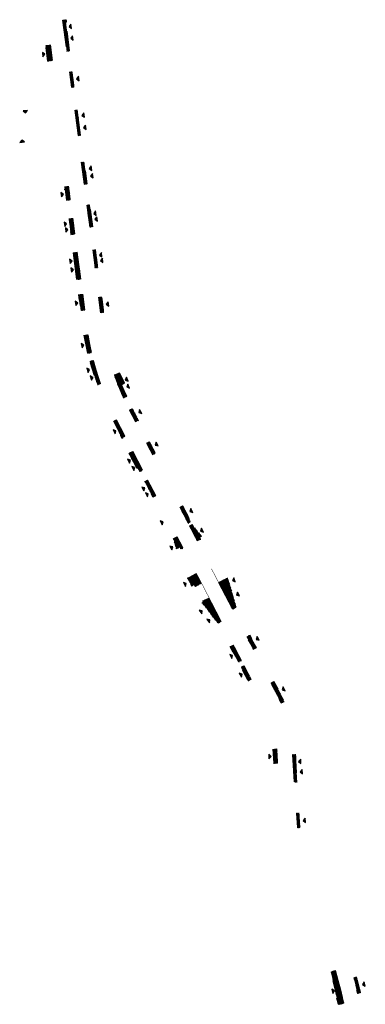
# Model space of a CAD drawing. Header units: metres. Extents: x 193856 to 204184, y 389343 to 392980.
# Tile 3 of 5: x 203571 to 203728, y 391184 to 391630. Entities that reach past the tile are written whole.
import ezdxf

# ---------------------------------------------------------------- set-up
doc = ezdxf.new("R2010")
doc.units = ezdxf.units.M
doc.layers.add('N-WE-IE-INRIT-VERHARD', color=253, linetype='Continuous')
doc.layers.add('N-WE-IE-INRIT_DRIEHOEKJE-S', color=7, linetype='Continuous')
doc.layers.add('N-WE-VH-KANTOPSLUITING_INRIT', color=40, linetype='Continuous', lineweight=15)
pattern_1 = [(27.45444, (203666.62961, 391345.92937), (0.19705685, 0.2714196), [0.3, -0.3]), (117.45444, (203666.6296, 391345.92937), (-0.2662133, -0.13831294), [])]
pattern_2 = [(7.45444, (203666.62961, 391345.92937), (0.27800384, 0.18765358), [0.3, -0.3]), (97.45444, (203666.6296, 391345.92937), (-0.2974645, -0.03892133), [])]

# ---------------------------------------------------------------- blocks, each defined once
blk = doc.blocks.new('*U2')
at = {"layer": 'N-WE-IE-INRIT_DRIEHOEKJE-S'}
h = blk.add_hatch(color=256, dxfattribs=at)
h.dxf.hatch_style = 1
h.paths.add_polyline_path([(1, 4), (-1, 4), (0, 3)])
blk.add_lwpolyline([(1, 4), (-1, 4), (0, 3)], close=True, dxfattribs=at)

msp = doc.modelspace()

# ---------------------------------------------------------------- hatches: boundary and pattern name
at = {"layer": 'N-WE-IE-INRIT-VERHARD'}
h = msp.add_hatch(dxfattribs=at)
h.set_pattern_fill('AVH-TEGEL_300X300_HALFST', color=256, angle=70, pattern_type=2)
h.set_pattern_definition(pattern_2)
h.paths.add_polyline_path([(203592.645, 391615.41), (203593.84, 391615.569), (203593.654, 391616.968), (203592.684, 391624.386), (203592.59, 391624.844), (203592.157, 391628.228), (203592.383, 391628.872), (203592.584, 391628.953), (203592.471, 391629.718), (203590.784, 391629.513)])
h = msp.add_hatch(dxfattribs=at)
h.set_pattern_fill('AVH-TEGEL_300X300_HALFST', color=256, angle=70, pattern_type=2)
h.set_pattern_definition([(7.4544, (203583.0939, 391618.0939), (0.2780038, 0.1876536), [0.3, -0.3]), (97.4544, (203583.0939, 391618.0939), (-0.297465, -0.038921), [])])
h.paths.add_polyline_path([(203586.129, 391611.278), (203583.993, 391610.948), (203583.83, 391612.396), (203583.303, 391616.487), (203583.096, 391618.093), (203585.201, 391618.317)])
h = msp.add_hatch(dxfattribs=at)
h.set_pattern_fill('AVH-TEGEL_300X300_HALFST', color=256, angle=70, pattern_type=2)
h.set_pattern_definition([(7.4544, (203595.10564, 391606.18336), (0.2780038, 0.1876536), [0.3, -0.3]), (97.4544, (203595.10564, 391606.18336), (-0.297465, -0.038921), [])])
h.paths.add_polyline_path([(203594.796, 391599.103), (203595.996, 391599.261), (203595.828, 391600.468), (203595.258, 391605.011), (203595.099, 391606.183), (203593.874, 391606.096)])
h = msp.add_hatch(dxfattribs=at)
h.set_pattern_fill('AVH-TEGEL_300X300_HALFST', color=256, angle=70, pattern_type=2)
h.set_pattern_definition([(7.4544, (203596.04481, 391588.77195), (0.2780038, 0.1876536), [0.3, -0.3]), (97.4544, (203596.0448, 391588.77195), (-0.2974645, -0.038921), [])])
h.paths.add_polyline_path([(203597.741, 391577.251), (203598.866, 391577.41), (203597.4, 391588.915), (203596.278, 391588.774)])
h = msp.add_hatch(dxfattribs=at)
h.set_pattern_fill('AVH-TEGEL_300X300_HALFST', color=256, angle=70, pattern_type=2)
h.set_pattern_definition([(7.4544, (203600.48202, 391565.27718), (0.2780038, 0.1876536), [0.3, -0.3]), (97.4544, (203600.48202, 391565.27718), (-0.2974645, -0.038921), [])])
h.paths.add_polyline_path([(203600.442, 391555.181), (203601.795, 391555.351), (203601.625, 391556.698), (203601.577, 391556.985), (203601.194, 391559.976), (203601.115, 391560.49), (203600.637, 391563.933), (203600.459, 391565.286), (203599.165, 391565.163)])
h = msp.add_hatch(dxfattribs=at)
h.set_pattern_fill('AVH-TEGEL_300X300_HALFST', color=256, angle=70, pattern_type=2)
h.set_pattern_definition([(7.4544, (203591.54551, 391554.14936), (0.278004, 0.1876536), [0.3, -0.3]), (97.4544, (203591.5455, 391554.14936), (-0.297465, -0.038921), [])])
h.paths.add_polyline_path([(203594.267, 391548.281), (203592.385, 391548.034), (203592.207, 391549.389), (203592.101, 391549.927), (203591.812, 391552.315), (203591.725, 391552.743), (203591.557, 391554.14), (203593.493, 391554.337)])
h = msp.add_hatch(dxfattribs=at)
h.set_pattern_fill('AVH-TEGEL_300X300_HALFST', color=256, angle=70, pattern_type=2)
h.set_pattern_definition([(7.4544, (203603.00915, 391545.93631), (0.2780038, 0.1876536), [0.3, -0.3]), (97.4544, (203603.00915, 391545.9363), (-0.2974645, -0.038921), [])])
h.paths.add_polyline_path([(203602.94, 391535.834), (203604.308, 391536.013), (203604.145, 391537.416), (203603.309, 391543.673), (203603.136, 391544.707), (203603.002, 391545.917), (203601.636, 391545.815)])
h = msp.add_hatch(dxfattribs=at)
h.set_pattern_fill('AVH-TEGEL_300X300_HALFST', color=256, angle=70, pattern_type=2)
h.set_pattern_definition(pattern_2)
h.paths.add_polyline_path([(203596.285, 391532.774), (203594.425, 391532.535), (203594.236, 391534.004), (203593.679, 391538.167), (203593.486, 391539.642), (203595.348, 391539.875)])
h = msp.add_hatch(dxfattribs=at)
h.set_pattern_fill('AVH-TEGEL_300X300_HALFST', color=256, angle=70, pattern_type=2)
h.set_pattern_definition([(7.4544, (203605.73087, 391525.65621), (0.2780038, 0.1876536), [0.3, -0.3]), (97.4544, (203605.73087, 391525.6562), (-0.297465, -0.038921), [])])
h.paths.add_polyline_path([(203605.37, 391517.425), (203606.763, 391517.607), (203606.599, 391518.835), (203605.844, 391524.42), (203605.699, 391525.651), (203604.309, 391525.468)])
h = msp.add_hatch(dxfattribs=at)
h.set_pattern_fill('AVH-TEGEL_300X300_HALFST', color=256, angle=70, pattern_type=2)
h.set_pattern_definition([(7.45444, (203587.26854, 391675.4526), (0.27800384, 0.18765358), [0.3, -0.3]), (97.45444, (203587.26854, 391675.4526), (-0.2974645, -0.03892133), [])])
h.paths.add_polyline_path([(203598.982, 391512.331), (203597.073, 391512.176), (203596.891, 391513.582), (203596.818, 391514.444), (203596.165, 391519.299), (203595.695, 391522.669), (203595.472, 391524.235), (203597.378, 391524.485)])
h = msp.add_hatch(dxfattribs=at)
h.set_pattern_fill('AVH-TEGEL_300X300_HALFST', color=256, angle=70, pattern_type=2)
h.set_pattern_definition(pattern_2)
h.paths.add_polyline_path([(203600.822, 391498.386), (203598.94, 391498.183), (203598.734, 391499.674), (203598.173, 391503.716), (203597.968, 391505.276), (203599.883, 391505.502)])
h = msp.add_hatch(dxfattribs=at)
h.set_pattern_fill('AVH-TEGEL_300X300_HALFST', color=256, angle=70, pattern_type=2)
h.set_pattern_definition([(7.4544, (203607.13016, 391504.17088), (0.2780038, 0.1876536), [0.3, -0.3]), (97.4544, (203607.13016, 391504.17088), (-0.297465, -0.038921), [])])
h.paths.add_polyline_path([(203608.055, 391497.079), (203609.433, 391497.231), (203609.287, 391498.55), (203609.277, 391498.857), (203608.759, 391503.005), (203608.588, 391503.72), (203608.523, 391504.323), (203607.123, 391504.138)])
h = msp.add_hatch(dxfattribs=at)
h.set_pattern_fill('AVH-TEGEL_300X300_HALFST', color=256, angle=74, pattern_type=2)
h.set_pattern_definition([(11.4544, (203602.27545, 391487.10559), (0.2642366, 0.206589), [0.3, -0.3]), (101.4544, (203602.27545, 391487.1056), (-0.294025, -0.059577), [])])
edge = h.paths.add_edge_path()
edge.add_line((203603.802, 391479.052), (203602.139, 391478.699))
edge.add_line((203602.139, 391478.699), (203601.857, 391480.021))
edge.add_line((203601.857, 391480.021), (203600.711, 391485.392))
edge.add_line((203600.711, 391485.392), (203600.481, 391486.87))
edge.add_line((203600.481, 391486.87), (203602.25, 391487.114))
edge.add_arc((203724.329, 391506.442), 123.6, 188.99676, 192.80318)
h = msp.add_hatch(dxfattribs=at)
h.set_pattern_fill('AVH-TEGEL_300X300_HALFST', color=256, scale=1.1, angle=-280, pattern_type=2)
h.set_pattern_definition([(17.4544, (203604.65735, 391475.54879), (0.265314, 0.2563853), [0.33, -0.33]), (107.4544, (203604.65735, 391475.5488), (-0.314805, -0.098983), [])])
edge = h.paths.add_edge_path()
edge.add_line((203607.933, 391464.908), (203606.587, 391464.389))
edge.add_line((203606.587, 391464.389), (203606.394, 391464.911))
edge.add_line((203606.394, 391464.911), (203606.113, 391465.737))
edge.add_line((203606.113, 391465.737), (203604.367, 391470.738))
edge.add_line((203604.367, 391470.738), (203603.515, 391473.454))
edge.add_line((203603.515, 391473.454), (203603.11, 391475.138))
edge.add_line((203603.11, 391475.138), (203604.651, 391475.551))
edge.add_arc((203717.525, 391504.521), 116.532, 194.3947, 199.873)
h = msp.add_hatch(dxfattribs=at)
h.set_pattern_fill('AVH-TEGEL_300X300_HALFST', color=256, scale=1.1, angle=88, pattern_type=2)
h.set_pattern_definition([(25.4544, (203618.78206, 391465.0821), (0.22705, 0.2908148), [0.33, -0.33]), (115.4544, (203618.78206, 391465.0821), (-0.297966, -0.141832), [])])
edge = h.paths.add_edge_path()
edge.add_line((203618.25, 391458.524), (203619.842, 391459.228))
edge.add_line((203619.842, 391459.228), (203619.179, 391460.689))
edge.add_line((203619.179, 391460.689), (203619.013, 391461.035))
edge.add_line((203619.013, 391461.035), (203617.569, 391464.6))
edge.add_line((203617.569, 391464.6), (203618.774, 391465.088))
edge.add_line((203618.774, 391465.088), (203617.559, 391467.855))
edge.add_line((203617.559, 391467.855), (203617.241, 391468.439))
edge.add_line((203617.241, 391468.439), (203616.631, 391469.855))
edge.add_line((203616.631, 391469.855), (203614.137, 391468.937))
edge.add_arc((203724.329, 391506.442), 116.4, 198.79657, 204.3096)
h = msp.add_hatch(dxfattribs=at)
h.set_pattern_fill('AVH-TEGEL_300X300_HALFST', color=256, angle=90, pattern_type=2)
h.set_pattern_definition(pattern_1)
h.paths.add_polyline_path([(203623.68, 391447.692), (203625.151, 391448.451), (203624.558, 391449.6), (203623.001, 391452.573), (203622.424, 391453.678), (203620.908, 391453.029)])
h = msp.add_hatch(dxfattribs=at)
h.set_pattern_fill('AVH-TEGEL_300X300_HALFST', color=256, angle=90, pattern_type=2)
h.set_pattern_definition(pattern_1)
h.paths.add_polyline_path([(203619.011, 391441.063), (203617.562, 391440.253), (203617.046, 391441.376), (203616.919, 391441.613), (203614.475, 391446.73), (203613.86, 391448.034), (203615.095, 391448.6)])
h = msp.add_hatch(dxfattribs=at)
h.set_pattern_fill('AVH-TEGEL_300X300_HALFST', color=256, angle=90, pattern_type=2)
h.set_pattern_definition(pattern_1)
h.paths.add_polyline_path([(203631.462, 391432.714), (203632.747, 391433.485), (203632.304, 391434.558), (203630.746, 391437.629), (203630.108, 391438.74), (203628.707, 391438.016)])
h = msp.add_hatch(dxfattribs=at)
h.set_pattern_fill('AVH-TEGEL_300X300_HALFST', color=256, angle=90, pattern_type=2)
h.set_pattern_definition(pattern_1)
h.paths.add_polyline_path([(203626.937, 391425.807), (203625.566, 391425.088), (203624.708, 391426.728), (203624.329, 391426.523), (203621.847, 391431.109), (203621.297, 391432.122), (203620.696, 391433.429), (203622.519, 391434.31)])
h = msp.add_hatch(dxfattribs=at)
h.set_pattern_fill('AVH-TEGEL_300X300_HALFST', color=256, angle=90, pattern_type=2)
h.set_pattern_definition(pattern_1)
h.paths.add_polyline_path([(203629.252, 391421.351), (203627.872, 391420.637), (203628.506, 391419.47), (203629.912, 391416.845), (203631.233, 391414.16), (203631.438, 391413.743), (203631.592, 391413.447), (203632.957, 391414.22)])
h = msp.add_hatch(dxfattribs=at)
h.set_pattern_fill('AVH-TEGEL_300X300_HALFST', color=256, angle=90, pattern_type=2)
h.set_pattern_definition(pattern_1)
h.paths.add_polyline_path([(203647.547, 391401.755), (203648.749, 391402.428), (203648.021, 391403.713), (203647.942, 391403.863), (203648.26, 391404.031), (203645.894, 391408.518), (203645.24, 391409.76), (203644.967, 391409.629), (203643.826, 391408.917)])
h = msp.add_hatch(dxfattribs=at)
h.set_pattern_fill('AVH-TEGEL_300X300_HALFST', color=256, angle=90, pattern_type=2)
h.set_pattern_definition(pattern_1)
h.paths.add_polyline_path([(203648.165, 391400.566), (203649.409, 391401.263), (203650.114, 391400.02), (203650.756, 391399.477), (203652.989, 391396.688), (203653.604, 391396.15), (203653.736, 391395.999), (203652.815, 391395.52), (203653.317, 391394.553), (203651.668, 391393.822)])
h = msp.add_hatch(dxfattribs=at)
h.set_pattern_fill('AVH-TEGEL_300X300_HALFST', color=256, angle=90, pattern_type=2)
h.set_pattern_definition(pattern_1)
h.paths.add_polyline_path([(203642.595, 391395.668), (203640.888, 391394.819), (203641.239, 391393.761), (203642.257, 391390.147), (203643.717, 391390.906), (203644.17, 391390.035), (203645.262, 391390.537)])
h = msp.add_hatch(dxfattribs=at)
h.set_pattern_fill('AVH-TEGEL_300X300_HALFST', color=256, angle=90, pattern_type=2)
h.set_pattern_definition(pattern_1)
h.paths.add_polyline_path([(203651.255, 391379.001), (203650.111, 391378.384), (203647.239, 391376.91), (203648.902, 391373.745), (203649.15, 391373.311), (203650.292, 391373.914), (203650.753, 391373.027), (203653.592, 391374.502)])
h = msp.add_hatch(dxfattribs=at)
h.set_pattern_fill('AVH-TEGEL_300X300_HALFST', color=256, angle=90, pattern_type=2)
h.set_pattern_definition([(27.45444, (203678.56696, 391345.38967), (0.19705685, 0.2714196), [0.3, -0.3]), (117.4544, (203678.56696, 391345.38967), (-0.2662133, -0.138313), [])])
h.paths.add_polyline_path([(203663.262, 391371.507), (203661.461, 391374.974), (203665.443, 391377.04), (203665.478, 391376.953), (203666.599, 391373.414), (203667.074, 391371.75), (203669.101, 391364.596), (203669.391, 391363.656), (203667.755, 391362.861)])
h = msp.add_hatch(dxfattribs=at)
h.set_pattern_fill('AVH-TEGEL_300X300_HALFST', color=256, angle=90, pattern_type=2)
h.set_pattern_definition(pattern_1)
h.paths.add_polyline_path([(203662.527, 391357.305), (203661.078, 391356.487), (203660.756, 391356.986), (203660.422, 391357.419), (203657.462, 391361.22), (203654.567, 391365.013), (203653.909, 391365.696), (203654.423, 391365.963), (203654.104, 391366.578), (203657.023, 391367.899)])
h = msp.add_hatch(dxfattribs=at)
h.set_pattern_fill('AVH-TEGEL_300X300_HALFST', color=256, angle=94, pattern_type=2)
h.set_pattern_definition([(31.4544, (203678.56696, 391345.38967), (0.1776436, 0.2845044), [0.3, -0.3]), (121.4544, (203678.56696, 391345.38967), (-0.255917, -0.156546), [])])
h.paths.add_polyline_path([(203674.213, 391350.43), (203675.568, 391351.129), (203676.187, 391349.916), (203677.222, 391347.945), (203678.577, 391345.399), (203677.202, 391344.676)])
h = msp.add_hatch(dxfattribs=at)
h.set_pattern_fill('AVH-TEGEL_300X300_HALFST', color=256, angle=90, pattern_type=2)
h.set_pattern_definition(pattern_1)
h.paths.add_polyline_path([(203668.069, 391346.639), (203666.63, 391345.929), (203667.208, 391344.77), (203667.599, 391344.021), (203669.42, 391340.751), (203669.865, 391339.931), (203670.391, 391338.919), (203671.737, 391339.579)])
h = msp.add_hatch(dxfattribs=at)
h.set_pattern_fill('AVH-TEGEL_300X300_HALFST', color=256, angle=90, pattern_type=2)
h.set_pattern_definition([(27.4544, (203671.57284, 391336.6436), (0.1970568, 0.2714196), [0.3, -0.3]), (117.4544, (203671.57284, 391336.6436), (-0.266213, -0.138313), [])])
h.paths.add_polyline_path([(203672.903, 391337.334), (203671.574, 391336.643), (203672.189, 391335.461), (203672.555, 391334.675), (203674.232, 391331.499), (203674.787, 391330.48), (203676.142, 391331.1)])
h = msp.add_hatch(dxfattribs=at)
h.set_pattern_fill('AVH-TEGEL_300X300_HALFST', color=256, angle=92, pattern_type=2)
h.set_pattern_definition([(29.4544, (203685.04366, 391329.49066), (0.1874644, 0.2781314), [0.3, -0.3]), (119.4544, (203685.04366, 391329.49066), (-0.261224, -0.147519), [])])
edge = h.paths.add_edge_path()
edge.add_line((203685.101, 391329.474), (203686.507, 391330.216))
edge.add_line((203686.507, 391330.216), (203687.214, 391328.881))
edge.add_line((203687.214, 391328.881), (203688.212, 391326.994))
edge.add_line((203688.212, 391326.994), (203688.594, 391326.119))
edge.add_line((203688.594, 391326.119), (203690.622, 391322.224))
edge.add_line((203690.622, 391322.224), (203691.125, 391320.943))
edge.add_line((203691.125, 391320.943), (203689.693, 391320.366))
edge.add_arc((203615.227, 391286.784), 81.689, 24.27417, 27.05839)
edge.add_line((203687.974, 391323.944), (203685.101, 391329.474))
h = msp.add_hatch(dxfattribs=at)
h.set_pattern_fill('AVH-TEGEL_300X300_HALFST', color=256, angle=66, pattern_type=2)
h.set_pattern_definition([(3.4544, (203685.84154, 391299.46283), (0.2904167, 0.167804), [0.3, -0.3]), (93.4544, (203685.84154, 391299.46283), (-0.299455, -0.018076), [])])
h.paths.add_polyline_path([(203687.83, 391299.659), (203685.879, 391299.43), (203685.982, 391298.706), (203686.01, 391298.158), (203686.183, 391294.249), (203686.207, 391293.709), (203686.246, 391293.085), (203688.218, 391293.168)])
h = msp.add_hatch(dxfattribs=at)
h.set_pattern_fill('AVH-TEGEL_300X300_HALFST', color=256, angle=66, pattern_type=2)
h.set_pattern_definition([(3.4544, (203695.00036, 391297.0995), (0.2904167, 0.1678039), [0.3, -0.3]), (93.4544, (203695.00036, 391297.0995), (-0.299455, -0.0180764), [])])
h.paths.add_polyline_path([(203695.724, 391284.684), (203696.939, 391284.712), (203696.801, 391286.612), (203696.714, 391288.458), (203696.62, 391291.233), (203696.464, 391295.858), (203696.396, 391297.18), (203695, 391297.1)])
h = msp.add_hatch(dxfattribs=at)
h.set_pattern_fill('AVH-TEGEL_300X300_HALFST', color=256, angle=66, pattern_type=2)
h.set_pattern_definition([(3.4544, (203696.55076, 391270.48773), (0.2904167, 0.167804), [0.3, -0.3]), (93.4544, (203696.55076, 391270.48773), (-0.299455, -0.018076), [])])
h.paths.add_polyline_path([(203696.651, 391270.494), (203697.917, 391270.573), (203698.237, 391265.525), (203698.273, 391264.085), (203697.03, 391263.988)])
h = msp.add_hatch(dxfattribs=at)
h.set_pattern_fill('AVH-TEGEL_300X300_HALFST', color=256, angle=77, pattern_type=2)
h.set_pattern_definition([(14.4544, (203714.2387, 391199.40256), (0.2530624, 0.220135), [0.3, -0.3]), (104.4544, (203714.2387, 391199.40256), (-0.290504, -0.074883), [])])
edge = h.paths.add_edge_path()
edge.add_line((203718.157, 391184.497), (203715.641, 391184.007))
edge.add_line((203715.641, 391184.007), (203715.409, 391184.952))
edge.add_line((203715.409, 391184.952), (203712.88, 391196.576))
edge.add_line((203712.88, 391196.576), (203712.377, 391198.713))
edge.add_line((203712.377, 391198.713), (203714.239, 391199.364))
edge.add_arc((203604.507, 391162.5), 115.759, 10.95403, 18.56973, ccw=False)
h = msp.add_hatch(dxfattribs=at)
h.set_pattern_fill('AVH-TEGEL_300X300_HALFST', color=256, angle=77, pattern_type=2)
h.set_pattern_definition([(14.45444, (203666.62961, 391345.92937), (0.25306242, 0.22013499), [0.3, -0.3]), (104.45444, (203666.6296, 391345.92937), (-0.29050393, -0.074883), [])])
edge = h.paths.add_edge_path()
edge.add_line((203724.396, 391188.941), (203725.811, 391189.315))
edge.add_line((203725.811, 391189.315), (203724.017, 391196.317))
edge.add_line((203724.017, 391196.317), (203723.975, 391196.449))
edge.add_line((203723.975, 391196.449), (203722.617, 391196.051))
edge.add_arc((203603.755, 391162.53), 123.498, 12.34861, 15.74952, ccw=False)

# ---------------------------------------------------------------- linework, layer by layer
at = {"layer": 'N-WE-IE-INRIT-VERHARD', "color": 2, "const_width": 0.2}
for points, elevation in [([(203620.819, 391452.982), (203623.588, 391447.644)], 17.111), ([(203615.183, 391448.646), (203619.099, 391441.109)], 17.283), ([(203631.373, 391432.668), (203628.618, 391437.97)], 17.108), ([(203622.608, 391434.355), (203627.026, 391425.853)], 17.214)]:
    msp.add_lwpolyline(points, dxfattribs=dict(at, elevation=elevation))
at = {"layer": 'N-WE-VH-KANTOPSLUITING_INRIT', "const_width": 0.2}
for points in [[(203592.645, 391615.41), (203590.784, 391629.513)], [(203586.129, 391611.278), (203585.201, 391618.317)], [(203594.796, 391599.103), (203593.874, 391606.096)], [(203600.442, 391555.181), (203599.165, 391565.163)], [(203593.493, 391554.337), (203594.267, 391548.281)], [(203602.94, 391535.834), (203601.636, 391545.815)], [(203595.348, 391539.875), (203596.285, 391532.774)], [(203598.982, 391512.331), (203597.378, 391524.485)], [(203605.37, 391517.425), (203604.308, 391525.48)], [(203600.822, 391498.386), (203599.883, 391505.502)], [(203608.055, 391497.079), (203607.125, 391504.127)], [(203651.59, 391393.756), (203648.076, 391400.52)], [(203645.351, 391390.582), (203642.684, 391395.714)], [(203651.343, 391379.049), (203653.681, 391374.548)], [(203661.372, 391374.928), (203658.145, 391381.139)], [(203653.681, 391374.548), (203657.112, 391367.945)], [(203672.992, 391337.38), (203676.231, 391331.146)]]:
    msp.add_lwpolyline(points, dxfattribs=at)
for points in [[(203602.348, 391487.129, 0.0166101), (203603.9, 391479.074, 0.0166101)], [(203604.748, 391475.576, 0.0225339), (203608.011, 391464.939, 0.0225339)], [(203614.044, 391468.899, 0.0240458), (203618.159, 391458.483, 0.0240458)], [(203689.602, 391320.326, 0.0156059), (203687.886, 391323.898), (203685.012, 391329.428)]]:
    msp.add_lwpolyline(points, format="xyb", dxfattribs=at)
for points, elevation in [([(203663.173, 391371.461), (203661.377, 391374.931)], 16.574), ([(203663.173, 391371.461), (203667.666, 391362.815)], 16.574), ([(203662.616, 391357.351), (203657.112, 391367.945)], 16.568), ([(203674.124, 391350.384), (203677.114, 391344.63)], 16.598), ([(203668.158, 391346.685), (203671.826, 391339.625)], 16.58)]:
    msp.add_lwpolyline(points, dxfattribs=dict(at, elevation=elevation))
at = {"layer": 'N-WE-VH-KANTOPSLUITING_INRIT', "ltscale": 0.2, "const_width": 0.2, "flags": 128}
for points in [[(203688.218, 391293.168), (203687.941, 391297.907, 0.0080751), (203687.812, 391299.657, 0.0045177)], [(203718.157, 391184.497, 0.033242), (203714.239, 391199.364, 0.033242)], [(203724.396, 391188.941, 0.0148403), (203722.617, 391196.051, 0.0148403)]]:
    msp.add_lwpolyline(points, format="xyb", dxfattribs=at)
msp.add_lwpolyline([(203695.724, 391284.684), (203695, 391297.1)], dxfattribs=at)

# ---------------------------------------------------------------- block references
at = {"layer": 'N-WE-IE-INRIT_DRIEHOEKJE-S'}
for p, rotation in [((203590.603, 391626.239), 277.5157544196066), ((203591.37, 391620.935), 277.5157544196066), ((203585.611, 391614.442), 97.51575441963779), ((203594.035, 391602.578), 277.5157544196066), ((203574.319, 391584.567), 7.412661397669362), ((203596.485, 391585.988), 277.5157544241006), ((203597.22, 391580.478), 277.5157544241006), ((203571.798, 391578.201), 187.819677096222), ((203599.765, 391561.991), 277.5157544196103), ((203600.385, 391558.553), 277.5157544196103), ((203593.98, 391551.01), 97.5157544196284), ((203601.815, 391541.62), 277.5157544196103), ((203602.347, 391538.996), 277.5157544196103), ((203595.478, 391537.66), 97.5157544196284), ((203596.01, 391535.036), 97.5157544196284), ((203597.964, 391520.819), 97.5157544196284), ((203604.403, 391522.774), 277.5157544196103), ((203604.865, 391520.248), 277.5157544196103), ((203598.514, 391516.908), 97.5157544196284), ((203600.471, 391501.808), 97.5157544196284), ((203607.504, 391500.486), 277.5157544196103), ((203603.24, 391482.964), 101.3805464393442), ((203605.698, 391472.243), 107.6313419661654), ((203607.318, 391468.709), 107.6313419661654), ((203616.298, 391465.493), 291.9501919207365), ((203616.949, 391462.365), 291.9501919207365), ((203622.513, 391450.501), 297.6898745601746), ((203617.529, 391444.999), 117.4544392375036), ((203629.969, 391435.804), 297.454439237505), ((203624.078, 391431.767), 117.4544392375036), ((203626.048, 391428.352), 117.4544392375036), ((203630.543, 391419.126), 117.4544392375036), ((203632.175, 391416.481), 117.4544392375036), ((203645.634, 391405.653), 297.454439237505), ((203638.944, 391403.781), 117.4544392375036), ((203650.469, 391396.782), 297.454439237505), ((203643.269, 391392.421), 117.4544392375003), ((203649.393, 391375.849), 117.4058423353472), ((203664.769, 391374.935), 287.7025119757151), ((203666.836, 391367.882), 297.4544392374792), ((203656.343, 391364.033), 128.1157537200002), ((203659.775, 391359.964), 128.1157537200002), ((203675.681, 391347.822), 297.4544392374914), ((203670.393, 391343.251), 117.4544392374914), ((203674.758, 391334.85), 117.4544392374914), ((203687.578, 391324.924), 297.4544392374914), ((203688.129, 391296.4), 93.33428285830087), ((203694.646, 391293.745), 273.3342828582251), ((203695.283, 391289.089), 273.3342828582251), ((203696.653, 391267.01), 273.3342828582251), ((203723.728, 391192.2), 284.8350484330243), ((203716.855, 391190.654), 100.8330277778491)]:
    msp.add_blockref('*U2', p, dxfattribs=dict(at, rotation=rotation))

doc.saveas('drawing.dxf')
